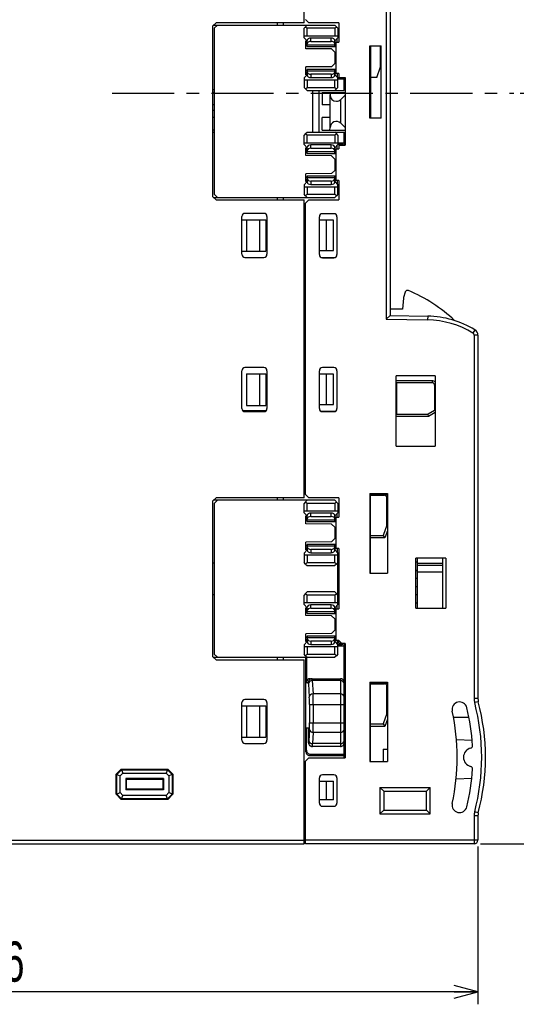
# Model space of a CAD drawing. Extents: x 0 to 240, y 0 to 169.
# Tile 21 of 26: x 160 to 200, y 0 to 78. Entities that reach past the tile are written whole.
import ezdxf

# ---------------------------------------------------------------- set-up
doc = ezdxf.new("R2010")
doc.units = 0
doc.header["$LTSCALE"] = 13.1923
doc.header["$MEASUREMENT"] = 0
doc.linetypes.add('CENTER', pattern=[0.6, 0.375, -0.075, 0.075, -0.075])
doc.layers.get('0').update_dxf_attribs({"linetype": 'CONTINUOUS'})
doc.layers.add('DEFAULT_1', color=7, linetype='CENTER')
doc.styles.add('TEXTSTYLE_2', font='txt', dxfattribs={"width": 0.7})
doc.dimstyles.new('DIMSTYLE_1', dxfattribs={"dimtxt": 3.2, "dimasz": 1.9, "dimexe": 1, "dimexo": 0.5, "dimgap": 0.8, "dimtad": 1, "dimdec": 3, "dimtxsty": 'TEXTSTYLE_2', "dimblk": 'OPEN', "dimblk1": 'OPEN', "dimblk2": 'OPEN', "dimcen": 0.09, "dimazin": 3, "dimtp": 0.001969, "dimtm": 0.001969, "dimtfac": 1, "dimtdec": 3, "dimtofl": 0, "dimtmove": 0, "dimatfit": 3, "dimtolj": 1})

# ---------------------------------------------------------------- blocks, each defined once
blk = doc.blocks.new('_OPEN')
at = {"color": 0, "linetype": 'BYBLOCK'}
for p, q in [((0, 0), (-1, 0.263)), ((-1, -0.263), (0, 0)), ((-1, 0), (0, 0))]:
    blk.add_line(p, q, dxfattribs=at)
blk = doc.blocks.new('*D1')
at = {"color": 2, "linetype": 'CONTINUOUS'}
for p, q in [((197.156, 132.26), (238.06, 132.26)), ((238.06, 132.26), (239.86, 132.26)), ((238.86, 132.26), (238.86, 72.509)), ((238.86, 12.758), (238.86, 72.509)), ((197.156, 12.758), (238.06, 12.758)), ((238.06, 12.758), (239.86, 12.758))]:
    blk.add_line(p, q, dxfattribs=at)
at = {"color": 2, "linetype": 'CONTINUOUS', "xscale": 1.9, "yscale": 1.9, "zscale": 1.9}
for p, rotation in [((238.86, 132.26), 90), ((238.86, 12.758), 270)]:
    blk.add_blockref('_OPEN', p, dxfattribs=dict(at, rotation=rotation))
at = {"color": 2, "linetype": 'CONTINUOUS', "insert": (234.86, 72.495), "char_height": 3.2, "width": 6.72, "attachment_point": 2, "rotation": 90, "style": 'TEXTSTYLE_2'}
blk.add_mtext('120', dxfattribs=at)
blk = doc.blocks.new('*D2')
at = {"color": 2, "linetype": 'CONTINUOUS'}
for p, q in [((121.404, 18.049), (121.404, 1.799)), ((196.956, 12.559), (196.956, 1.799)), ((121.404, 1.799), (121.404, -0.001)), ((196.956, 1.799), (196.956, -0.001)), ((121.404, 0.999), (159.18, 0.999)), ((196.956, 0.999), (159.18, 0.999))]:
    blk.add_line(p, q, dxfattribs=at)
at = {"color": 2, "linetype": 'CONTINUOUS', "xscale": 1.9, "yscale": 1.9, "zscale": 1.9, "rotation": 180}
blk.add_blockref('_OPEN', (121.404, 0.999), dxfattribs=at)
at = {"color": 2, "linetype": 'CONTINUOUS', "xscale": 1.9, "yscale": 1.9, "zscale": 1.9}
blk.add_blockref('_OPEN', (196.956, 0.999), dxfattribs=at)
at = {"color": 2, "linetype": 'CONTINUOUS', "insert": (159.18, 4.999), "char_height": 3.2, "width": 4.48, "attachment_point": 2, "style": 'TEXTSTYLE_2'}
blk.add_mtext('76', dxfattribs=at)
blk = doc.blocks.new('*D6')
at = {"color": 2, "linetype": 'CONTINUOUS'}
for p, q in [((200.322, 72.51), (224.809, 72.51)), ((224.809, 72.51), (226.609, 72.51)), ((225.609, 72.51), (225.609, 42.634)), ((225.609, 12.758), (225.609, 42.634)), ((197.156, 12.758), (224.809, 12.758)), ((224.809, 12.758), (226.609, 12.758))]:
    blk.add_line(p, q, dxfattribs=at)
at = {"color": 2, "linetype": 'CONTINUOUS', "xscale": 1.9, "yscale": 1.9, "zscale": 1.9}
for p, rotation in [((225.609, 72.51), 90), ((225.609, 12.758), 270)]:
    blk.add_blockref('_OPEN', p, dxfattribs=dict(at, rotation=rotation))
at = {"color": 2, "linetype": 'CONTINUOUS', "insert": (221.609, 42.911), "char_height": 3.2, "width": 4.48, "attachment_point": 2, "rotation": 90, "style": 'TEXTSTYLE_2'}
blk.add_mtext('60', dxfattribs=at)

msp = doc.modelspace()

# ---------------------------------------------------------------- linework, layer by layer
at = {"color": 7, "linetype": 'CONTINUOUS'}
for p, q in [((189.6557, 90.5048), (189.6557, 54.5144)), ((189.9554, 90.2099), (189.9554, 54.8093)), ((183.1054, 78.1095), (183.1054, 87.5599)), ((183.2304, 78.3597), (183.4806, 78.1095)), ((175.855, 77.8598), (176.1052, 78.1095)), ((175.855, 64.2593), (175.855, 77.8598)), ((175.9053, 77.9094), (185.5552, 77.9094)), ((176.2051, 77.9094), (175.9553, 77.6596)), ((175.9553, 77.6596), (175.9553, 64.4595)), ((183.1054, 78.1095), (176.1052, 78.1095)), ((180.9553, 78.1095), (180.9553, 77.9094)), ((181.4555, 78.1095), (181.4555, 77.9094)), ((183.1054, 77.6596), (183.3551, 77.9094)), ((183.1054, 76.9096), (183.1054, 77.6596)), ((183.2304, 77.7847), (183.3551, 77.6596)), ((185.5552, 77.6596), (183.3551, 77.6596)), ((183.3551, 77.0598), (183.3551, 77.6596)), ((185.8804, 78.1095), (183.4806, 78.1095)), ((185.6806, 77.7847), (185.5552, 77.9094)), ((185.5552, 77.6596), (185.6806, 77.7847)), ((185.5552, 77.6596), (185.5552, 77.0598)), ((185.8053, 77.6596), (185.6806, 77.7847)), ((185.8053, 77.6596), (185.8053, 76.9096)), ((185.8804, 78.1095), (185.8804, 76.5595)), ((183.1054, 77.0598), (185.8053, 77.0598)), ((183.3551, 76.6594), (183.1054, 76.9096)), ((185.2555, 76.8848), (183.6556, 76.8848)), ((183.6556, 76.6167), (183.6556, 76.8848)), ((185.2555, 76.6167), (185.2555, 76.8848)), ((185.8053, 76.9096), (185.5552, 76.6594)), ((185.7554, 76.5595), (185.7554, 76.8596)), ((185.8804, 77.0095), (185.8053, 77.0095)), ((185.8804, 76.9096), (185.8053, 76.9096)), ((183.3551, 76.6594), (183.2552, 76.6594)), ((183.2552, 76.0362), (183.2552, 76.6594)), ((183.3551, 76.5595), (183.2552, 76.5595)), ((183.2552, 76.4831), (183.3551, 76.4838)), ((183.3551, 76.2836), (183.2552, 76.2595)), ((185.2965, 76.0183), (183.2552, 76.0362)), ((183.3538, 76.2832), (183.3538, 76.3907)), ((183.3551, 76.2075), (183.3551, 76.6918)), ((183.3551, 76.3597), (185.5552, 76.3597)), ((183.3551, 76.2075), (185.6303, 76.2075)), ((183.6556, 76.6167), (185.2555, 76.6167)), ((185.2965, 76.0183), (185.5552, 75.7596)), ((185.5552, 76.2075), (185.5552, 76.6918)), ((185.6303, 76.5575), (185.5552, 76.5575)), ((185.5642, 76.5595), (185.5642, 76.6684)), ((185.5642, 76.5595), (185.8804, 76.5595)), ((185.6303, 76.5595), (185.6303, 74.0598)), ((188.3554, 76.2595), (189.2553, 76.2595)), ((188.3554, 70.5095), (188.3554, 76.2595)), ((188.4054, 76.2595), (188.4054, 70.5095)), ((189.2054, 74.5837), (189.2054, 76.2595)), ((189.2553, 70.5095), (189.2553, 76.2595)), ((185.5552, 75.7596), (185.5552, 74.8597)), ((185.5552, 75.7093), (185.6303, 75.7093)), ((185.2965, 74.6006), (183.2552, 74.5827)), ((183.2552, 73.9595), (183.2552, 74.5827)), ((185.5552, 74.8597), (185.2965, 74.6006)), ((185.5552, 74.9093), (185.6303, 74.9093)), ((188.9053, 73.7593), (189.2054, 74.5837)), ((183.3551, 73.9595), (183.1054, 73.7097)), ((183.1054, 73.7097), (183.1054, 72.9593)), ((183.2552, 74.3595), (183.3551, 74.3353)), ((183.2552, 74.1362), (183.3551, 74.1352)), ((183.2552, 74.0598), (183.3551, 74.0598)), ((183.3551, 73.9595), (183.2552, 73.9595)), ((183.3538, 74.2286), (183.3538, 74.3361)), ((183.3551, 74.4118), (185.6303, 74.4118)), ((183.3551, 74.4118), (183.3551, 73.9271)), ((185.5552, 74.2596), (183.3551, 74.2596)), ((185.2555, 74.0026), (183.6556, 74.0026)), ((183.6556, 74.0026), (183.6556, 73.7345)), ((183.6556, 73.7345), (185.2555, 73.7345)), ((185.2555, 74.0026), (185.2555, 73.7345)), ((185.5552, 73.9271), (185.5552, 74.4118)), ((185.5552, 74.0618), (185.6303, 74.0618)), ((185.5552, 73.9595), (185.8053, 73.7097)), ((185.6296, 74.0598), (185.5642, 74.0598)), ((185.5642, 74.0598), (185.5642, 73.9509)), ((185.8804, 74.0598), (185.6303, 74.0598)), ((185.7554, 74.0598), (185.7554, 73.7593)), ((186.1554, 73.7097), (185.8053, 73.7097)), ((185.8053, 72.9593), (185.8053, 73.7097)), ((185.8804, 74.0598), (185.8804, 73.7593)), ((185.8804, 73.7593), (186.3803, 73.7593)), ((186.1554, 73.7593), (186.1554, 73.7097)), ((186.3056, 72.7093), (186.3056, 73.7593)), ((186.3803, 73.7593), (186.3803, 68.3594)), ((188.9053, 73.7593), (188.4054, 73.7593)), ((183.1054, 73.5595), (185.8053, 73.5595)), ((183.2304, 72.8346), (183.1054, 72.9593)), ((183.2304, 72.8346), (183.3551, 72.9593)), ((183.3551, 73.5595), (183.3551, 72.9593)), ((183.3551, 72.9593), (185.5552, 72.9593)), ((185.5552, 72.9593), (185.5552, 73.5595)), ((185.5552, 72.9593), (185.6806, 72.8346)), ((185.8053, 72.9593), (185.6806, 72.8346)), ((186.3056, 73.6095), (185.8053, 73.6095)), ((175.9553, 72.7595), (175.855, 72.7595)), ((175.9553, 72.5597), (175.855, 72.5597)), ((183.2304, 72.8346), (183.3551, 72.7093)), ((183.3551, 72.7093), (186.3056, 72.7093)), ((183.8054, 69.4095), (183.8054, 72.7093)), ((184.3053, 69.4095), (184.3053, 72.7093)), ((184.5554, 72.5597), (186.3803, 72.5597)), ((184.5554, 72.5597), (184.5554, 71.5593)), ((185.1587, 72.5597), (185.1804, 72.3595)), ((185.1804, 69.7595), (185.1804, 72.3595)), ((185.6806, 72.8346), (185.5552, 72.7093)), ((186.3803, 72.3523), (186.0341, 72.0057)), ((175.9553, 71.5593), (175.855, 71.5593)), ((185.1804, 71.5593), (184.5554, 71.5593)), ((186.0341, 70.113), (186.0341, 72.0057)), ((175.855, 71.1596), (175.955, 71.1596)), ((175.9553, 70.5595), (175.855, 70.5595)), ((185.1804, 70.5595), (184.5554, 70.5595)), ((184.5554, 69.5597), (184.5554, 70.5595)), ((185.1587, 69.5597), (185.1804, 69.7595)), ((186.3803, 69.7664), (186.0341, 70.113)), ((189.2553, 70.5095), (188.3554, 70.5095)), ((175.9553, 69.5597), (175.855, 69.5597)), ((175.9553, 69.3592), (175.855, 69.3592)), ((183.2304, 69.2844), (183.1054, 69.1594)), ((183.1054, 68.4094), (183.1054, 69.1594)), ((183.2304, 69.2844), (183.3551, 69.4095)), ((183.2304, 69.2844), (183.3551, 69.1594)), ((183.3551, 69.4095), (186.3056, 69.4095)), ((185.5552, 69.1594), (183.3551, 69.1594)), ((183.3551, 68.5592), (183.3551, 69.1594)), ((184.5554, 69.5597), (186.3803, 69.5597)), ((185.6806, 69.2844), (185.5552, 69.4095)), ((185.5552, 69.1594), (185.6806, 69.2844)), ((185.5552, 69.1594), (185.5552, 68.5592)), ((185.8053, 69.1594), (185.6806, 69.2844)), ((185.8053, 69.1594), (185.8053, 68.4094)), ((186.3056, 68.3594), (186.3056, 69.4095)), ((183.1054, 68.5592), (185.8053, 68.5592)), ((183.3551, 68.1596), (183.1054, 68.4094)), ((183.3551, 67.7076), (183.3551, 68.192)), ((185.2555, 68.3846), (183.6556, 68.3846)), ((183.6556, 68.1165), (183.6556, 68.3846)), ((185.2555, 68.1165), (185.2555, 68.3846)), ((185.8053, 68.4094), (185.5552, 68.1596)), ((185.5552, 67.7076), (185.5552, 68.192)), ((185.5642, 68.0593), (185.5642, 68.1678)), ((185.7554, 68.0593), (185.7554, 68.3594)), ((186.3056, 68.5096), (185.8053, 68.5096)), ((186.2053, 68.4094), (185.8053, 68.4094)), ((185.8804, 68.3594), (186.3803, 68.3594)), ((185.8804, 68.3594), (185.8804, 68.0593)), ((186.2053, 68.3594), (186.2053, 68.4094)), ((183.3551, 68.1596), (183.2552, 68.1596)), ((183.2552, 67.536), (183.2552, 68.1596)), ((183.3551, 68.0593), (183.2552, 68.0593)), ((183.2552, 67.9828), (183.3551, 67.9839)), ((183.3551, 67.7834), (183.2552, 67.7592)), ((185.2965, 67.5181), (183.2552, 67.536)), ((183.3538, 67.783), (183.3538, 67.8905)), ((183.3551, 67.8592), (185.5552, 67.8592)), ((183.3551, 67.7076), (185.6303, 67.7076)), ((183.6556, 68.1165), (185.2555, 68.1165)), ((185.2965, 67.5181), (185.5552, 67.2594)), ((185.6303, 68.0572), (185.5552, 68.0572)), ((185.5642, 68.0593), (185.8804, 68.0593)), ((185.6303, 68.0593), (185.6303, 65.5592)), ((185.5552, 67.2594), (185.5552, 66.3592)), ((185.5552, 67.2094), (185.6303, 67.2094)), ((185.2965, 66.1007), (183.2552, 66.0829)), ((183.2552, 65.4593), (183.2552, 66.0829)), ((183.2552, 65.8596), (183.3551, 65.8355)), ((183.3538, 65.7283), (183.3538, 65.8358)), ((183.3551, 65.9113), (185.6303, 65.9113)), ((183.3551, 65.9113), (183.3551, 65.4269)), ((185.5552, 66.3592), (185.2965, 66.1007)), ((185.5552, 66.4094), (185.6303, 66.4094)), ((185.5552, 65.4269), (185.5552, 65.9113)), ((183.3551, 65.4593), (183.1054, 65.2092)), ((183.1054, 65.2092), (183.1054, 64.4595)), ((183.1054, 65.0593), (185.8053, 65.0593)), ((183.2552, 65.636), (183.3551, 65.635)), ((183.2552, 65.5592), (183.3551, 65.5592)), ((183.3551, 65.4593), (183.2552, 65.4593)), ((185.5552, 65.7594), (183.3551, 65.7594)), ((183.3551, 65.0593), (183.3551, 64.4595)), ((185.2555, 65.5023), (183.6556, 65.5023)), ((183.6556, 65.5023), (183.6556, 65.234)), ((183.6556, 65.234), (185.2555, 65.234)), ((185.2555, 65.5023), (185.2555, 65.234)), ((185.5552, 65.5612), (185.6303, 65.5612)), ((185.5552, 65.4593), (185.8053, 65.2092)), ((185.5552, 64.4595), (185.5552, 65.0593)), ((185.6296, 65.5592), (185.5642, 65.5592)), ((185.5642, 65.5592), (185.5642, 65.451)), ((185.8804, 65.5592), (185.6303, 65.5592)), ((185.7554, 65.5592), (185.7554, 65.2595)), ((185.8804, 65.2092), (185.8053, 65.2092)), ((185.8053, 64.4595), (185.8053, 65.2092)), ((185.8804, 65.1092), (185.8053, 65.1092)), ((185.8804, 65.5592), (185.8804, 64.0095)), ((175.855, 64.2593), (176.1052, 64.0095)), ((175.9553, 64.4595), (176.2051, 64.2094)), ((183.2304, 64.3344), (183.1054, 64.4595)), ((183.2304, 64.3344), (183.3551, 64.4595)), ((183.2304, 64.3344), (183.3551, 64.2094)), ((183.3551, 64.4595), (185.5552, 64.4595)), ((185.5552, 64.4595), (185.6806, 64.3344)), ((185.6806, 64.3344), (185.5552, 64.2094)), ((185.8053, 64.4595), (185.6806, 64.3344)), ((175.9053, 64.2094), (185.5552, 64.2094)), ((176.1052, 64.0095), (183.1054, 64.0095)), ((180.9553, 64.2094), (180.9553, 64.0095)), ((181.4555, 64.2094), (181.4555, 64.0095)), ((183.1054, 40.309), (183.1054, 64.0095)), ((183.4806, 64.0095), (183.2304, 63.7594)), ((183.2304, 40.5591), (183.2304, 63.7594)), ((183.4806, 64.0095), (185.8804, 64.0095)), ((178.155, 59.6845), (178.155, 62.6845)), ((179.9052, 62.9343), (178.4051, 62.9343)), ((180.1553, 62.6845), (180.1553, 59.6845)), ((185.4805, 62.9092), (184.5803, 62.9092)), ((178.155, 62.4344), (180.0554, 62.4344)), ((178.5151, 62.4344), (178.5151, 59.9343)), ((179.5545, 62.4344), (179.5545, 59.9343)), ((180.0554, 62.4344), (180.0554, 59.9343)), ((184.3301, 59.6593), (184.3301, 62.6594)), ((185.4453, 62.3841), (184.3301, 62.3841)), ((184.9055, 59.9842), (184.9055, 62.3841)), ((185.4453, 59.9842), (185.4453, 62.3841)), ((185.7302, 62.6594), (185.7302, 59.6593)), ((178.155, 59.9343), (180.0554, 59.9343)), ((184.3301, 59.9842), (185.4453, 59.9842)), ((178.4051, 59.4344), (179.9052, 59.4344)), ((184.4714, 59.4344), (185.5893, 59.4344)), ((184.5803, 59.4093), (185.4805, 59.4093)), ((191.1556, 56.661), (191.0399, 56.2304)), ((191.0323, 56.1877), (190.9558, 55.3092)), ((190.9558, 55.3092), (189.9554, 55.3092)), ((189.955, 54.8089), (189.6557, 54.5144)), ((189.6557, 54.5144), (192.9502, 54.4568)), ((189.9554, 54.8093), (192.9554, 54.7569)), ((192.9554, 54.7569), (192.9502, 54.4568)), ((196.7147, 53.67), (196.5594, 53.4136)), ((196.9556, 53.2428), (196.6555, 53.2428)), ((196.6555, 53.2428), (196.6555, 24.3321)), ((196.9556, 53.2428), (196.9556, 24.3321)), ((178.155, 47.4091), (178.155, 50.4091)), ((179.9052, 50.6589), (178.4051, 50.6589)), ((178.5151, 50.1593), (180.0554, 50.1593)), ((178.5151, 50.1593), (178.5151, 47.6588)), ((179.5545, 50.1593), (179.5545, 47.6588)), ((180.0554, 50.1593), (180.0554, 47.6588)), ((180.1553, 50.4091), (180.1553, 47.4091)), ((184.3301, 47.4091), (184.3301, 50.4091)), ((185.4805, 50.6589), (184.5803, 50.6589)), ((185.7302, 50.4091), (185.7302, 47.4091)), ((185.4453, 50.1342), (184.3301, 50.1342)), ((184.9055, 47.734), (184.9055, 50.1342)), ((185.4453, 47.734), (185.4453, 50.1342)), ((193.5556, 50.0092), (190.4556, 50.0092)), ((190.4556, 44.409), (190.4556, 50.0092)), ((193.3054, 49.6092), (190.4556, 49.6092)), ((190.4556, 49.5089), (190.5052, 49.4593)), ((193.3054, 49.4593), (190.5052, 49.4593)), ((190.5052, 46.9591), (190.5052, 49.4593)), ((193.3054, 49.6092), (193.3054, 49.4593)), ((193.5556, 50.0092), (193.5556, 44.409)), ((193.5552, 49.2591), (193.5053, 49.2591)), ((193.5053, 49.2591), (193.5053, 47.2592)), ((178.2053, 47.2592), (180.1053, 47.2592)), ((178.4051, 47.1593), (179.9052, 47.1593)), ((178.5151, 47.6588), (180.0554, 47.6588)), ((184.3301, 47.734), (185.4453, 47.734)), ((184.4714, 47.1841), (185.5893, 47.1841)), ((184.5803, 47.1593), (185.4805, 47.1593)), ((193.5053, 47.2592), (192.9857, 46.9591)), ((193.026, 46.8093), (193.5556, 47.1145)), ((193.5552, 47.2303), (193.5053, 47.2592)), ((190.4556, 46.9092), (190.5052, 46.9588)), ((190.4556, 46.8093), (193.026, 46.8093)), ((190.5052, 46.9591), (192.9857, 46.9591)), ((193.026, 46.8093), (192.9857, 46.9588)), ((190.4556, 44.409), (193.5556, 44.409)), ((176.1052, 40.309), (175.855, 40.0589)), ((175.855, 27.6587), (175.855, 40.0589)), ((185.5552, 40.1092), (175.9053, 40.1092)), ((176.2051, 40.1092), (175.9553, 39.859)), ((183.1054, 40.309), (176.1052, 40.309)), ((180.9553, 40.309), (180.9553, 40.1092)), ((181.4555, 40.309), (181.4555, 40.1092)), ((183.2304, 39.9838), (183.1054, 39.859)), ((183.2304, 40.5591), (183.4806, 40.309)), ((183.2304, 39.9838), (183.3551, 40.1092)), ((183.2304, 39.9838), (183.3551, 39.859)), ((185.8804, 40.309), (183.4806, 40.309)), ((185.8053, 39.859), (185.5552, 40.1092)), ((185.5552, 39.859), (185.6806, 39.9838)), ((185.8804, 40.309), (185.8804, 38.759)), ((188.3554, 40.6356), (189.7556, 40.6345)), ((188.3554, 40.6356), (188.3554, 34.3089)), ((188.3554, 40.5591), (189.7556, 40.5591)), ((188.4054, 34.3089), (188.4054, 40.5584)), ((188.4054, 40.5088), (189.5054, 40.5088)), ((189.5054, 40.5088), (189.5054, 40.5584)), ((189.7052, 40.309), (189.7548, 40.309)), ((189.7052, 38.133), (189.7052, 40.309)), ((189.7556, 40.6345), (189.7556, 34.3089)), ((175.9553, 39.859), (175.9553, 27.8589)), ((183.1054, 39.109), (183.1054, 39.859)), ((183.1054, 39.2589), (185.8053, 39.2589)), ((185.5552, 39.859), (183.3551, 39.859)), ((183.3551, 39.2589), (183.3551, 39.859)), ((185.5552, 39.859), (185.5552, 39.2589)), ((185.8053, 39.859), (185.8053, 39.109)), ((185.8804, 39.2089), (185.8053, 39.2089)), ((183.3551, 38.8589), (183.1054, 39.109)), ((183.3551, 38.8589), (183.2552, 38.8589)), ((183.2552, 38.2357), (183.2552, 38.8589)), ((183.3551, 38.759), (183.2552, 38.759)), ((183.2552, 38.6822), (183.3551, 38.6832)), ((183.3551, 38.4831), (183.2552, 38.4589)), ((183.3538, 38.4823), (183.3538, 38.5898)), ((183.3551, 38.4069), (183.3551, 38.8913)), ((183.3551, 38.5588), (185.5552, 38.5588)), ((183.3551, 38.4069), (185.6303, 38.4069)), ((185.2555, 39.0842), (183.6556, 39.0842)), ((183.6556, 38.8158), (183.6556, 39.0842)), ((183.6556, 38.8158), (185.2555, 38.8158)), ((185.2555, 38.8158), (185.2555, 39.0842)), ((185.8053, 39.109), (185.5552, 38.8589)), ((185.5552, 38.4069), (185.5552, 38.8913)), ((185.6303, 38.7569), (185.5552, 38.7569)), ((185.5642, 38.759), (185.5642, 38.8675)), ((185.5642, 38.759), (185.8804, 38.759)), ((185.6303, 38.759), (185.6303, 36.2589)), ((185.7554, 38.759), (185.7554, 39.0591)), ((185.8804, 39.109), (185.8053, 39.109)), ((185.2965, 38.2178), (183.2552, 38.2357)), ((185.2965, 38.2178), (185.5552, 37.9587)), ((185.5552, 37.9587), (185.5552, 37.0588)), ((185.5552, 37.9091), (185.6303, 37.9091)), ((189.7052, 38.133), (189.4055, 37.309)), ((189.7556, 37.6858), (189.5454, 37.1091)), ((189.7059, 38.133), (189.7548, 38.1244)), ((185.5552, 37.0588), (185.2965, 36.8001)), ((185.5552, 37.1091), (185.6303, 37.1091)), ((188.3554, 37.0089), (188.4054, 37.0099)), ((188.4054, 37.309), (189.4055, 37.309)), ((189.5454, 37.1091), (188.4054, 37.1091)), ((189.4055, 37.309), (189.5454, 37.1091)), ((183.3551, 36.159), (183.1054, 35.9088)), ((185.2965, 36.8001), (183.2552, 36.7825)), ((183.2552, 36.159), (183.2552, 36.7825)), ((183.2552, 36.5589), (183.3551, 36.5352)), ((183.2552, 36.3353), (183.3551, 36.3346)), ((183.2552, 36.2589), (183.3551, 36.2589)), ((183.3551, 36.159), (183.2552, 36.159)), ((183.3538, 36.4277), (183.3538, 36.5352)), ((183.3551, 36.6109), (185.6303, 36.6109)), ((183.3551, 36.6109), (183.3551, 36.1266)), ((185.5552, 36.4587), (183.3551, 36.4587)), ((185.2555, 36.2017), (183.6556, 36.2017)), ((183.6556, 36.2017), (183.6556, 35.9336)), ((185.2555, 36.2017), (185.2555, 35.9336)), ((185.5552, 36.1266), (185.5552, 36.6109)), ((185.5552, 36.2609), (185.6303, 36.2609)), ((185.5552, 36.159), (185.8053, 35.9088)), ((185.6296, 36.2589), (185.5642, 36.2589)), ((185.5642, 36.2589), (185.5642, 36.1503)), ((185.8804, 36.2589), (185.6303, 36.2589)), ((185.7554, 36.2589), (185.7554, 35.9591)), ((185.8804, 36.2589), (185.8804, 31.4591)), ((183.1054, 35.9088), (183.1054, 35.1588)), ((183.1054, 35.759), (185.8053, 35.759)), ((183.3551, 35.759), (183.3551, 35.1588)), ((183.6556, 35.9336), (185.2555, 35.9336)), ((185.5552, 35.1588), (185.5552, 35.759)), ((185.8804, 35.9088), (185.8053, 35.9088)), ((185.8053, 31.8087), (185.8053, 35.9088)), ((185.8804, 35.8089), (185.8053, 35.8089)), ((194.4055, 35.5088), (192.0052, 35.5088)), ((192.0052, 31.5087), (192.0052, 35.5088)), ((192.1554, 31.5087), (192.1554, 35.5088)), ((194.1557, 31.5087), (194.1557, 35.5088)), ((194.4055, 35.5088), (194.4055, 31.5087)), ((175.9553, 35.1089), (175.855, 35.1089)), ((183.2304, 35.0337), (183.1054, 35.1588)), ((183.2304, 35.0337), (183.3551, 35.1588)), ((183.2304, 35.0337), (183.3551, 34.909)), ((183.3551, 35.1588), (185.5552, 35.1588)), ((183.3551, 34.909), (185.5552, 34.909)), ((185.5552, 35.1588), (185.6806, 35.0337)), ((185.6806, 35.0337), (185.5552, 34.909)), ((185.8053, 35.1588), (185.6806, 35.0337)), ((185.8804, 34.805), (185.8053, 34.8043)), ((192.1554, 35.0916), (194.1557, 35.0916)), ((192.1554, 34.9504), (194.1557, 34.9504)), ((188.3554, 34.3089), (189.7556, 34.3089)), ((192.1554, 34.4088), (194.1557, 34.4088)), ((185.8804, 32.9126), (185.8053, 32.9133)), ((175.855, 32.6091), (175.9553, 32.6091)), ((183.2304, 32.6838), (183.1054, 32.5588)), ((183.1054, 31.8087), (183.1054, 32.5588)), ((183.2304, 32.6838), (183.3551, 32.8089)), ((183.2304, 32.6838), (183.3551, 32.5588)), ((185.5552, 32.8089), (183.3551, 32.8089)), ((185.5552, 32.5588), (183.3551, 32.5588)), ((183.3551, 31.9586), (183.3551, 32.5588)), ((185.6806, 32.6838), (185.5552, 32.8089)), ((185.5552, 32.5588), (185.6806, 32.6838)), ((185.5552, 32.5588), (185.5552, 31.9586)), ((185.8053, 32.5588), (185.6806, 32.6838)), ((183.1054, 31.9586), (185.8053, 31.9586)), ((183.3551, 31.559), (183.1054, 31.8087)), ((183.3551, 31.559), (183.2552, 31.559)), ((183.2552, 30.9354), (183.2552, 31.559)), ((183.3551, 31.4591), (183.2552, 31.4591)), ((183.2552, 31.3823), (183.3551, 31.3833)), ((183.3551, 31.107), (183.3551, 31.5914)), ((185.2555, 31.7843), (183.6556, 31.7843)), ((183.6556, 31.5159), (183.6556, 31.7843)), ((183.6556, 31.5159), (185.2555, 31.5159)), ((185.2555, 31.5159), (185.2555, 31.7843)), ((185.8053, 31.8087), (185.5552, 31.559)), ((185.5552, 31.107), (185.5552, 31.5914)), ((185.6303, 31.4567), (185.5552, 31.4567)), ((185.5642, 31.4591), (185.5642, 31.5673)), ((185.5642, 31.4591), (185.8804, 31.4591)), ((185.6303, 31.4591), (185.6303, 28.9586)), ((185.7554, 31.4591), (185.7554, 31.7588)), ((185.8804, 31.909), (185.8053, 31.909)), ((185.8804, 31.8087), (185.8053, 31.8087)), ((192.0052, 31.5087), (194.4055, 31.5087)), ((183.3551, 31.1828), (183.2552, 31.1587)), ((185.2965, 30.9175), (183.2552, 30.9354)), ((183.3538, 31.1824), (183.3538, 31.2899)), ((183.3551, 31.2586), (185.5552, 31.2586)), ((183.3551, 31.107), (185.6303, 31.107)), ((185.2965, 30.9175), (185.5552, 30.6588)), ((185.5552, 30.6588), (185.5552, 29.7585)), ((185.5552, 30.6088), (185.6303, 30.6088)), ((185.5552, 29.8088), (185.6303, 29.8088)), ((185.2965, 29.5002), (183.2552, 29.4822)), ((183.2552, 28.8587), (183.2552, 29.4822)), ((183.2552, 29.259), (183.3551, 29.2349)), ((183.2552, 29.0354), (183.3551, 29.0344)), ((183.3538, 29.1277), (183.3538, 29.2352)), ((183.3551, 29.3107), (185.6303, 29.3107)), ((183.3551, 29.3107), (183.3551, 28.8263)), ((185.5552, 29.1587), (183.3551, 29.1587)), ((185.5552, 29.7585), (185.2965, 29.5002)), ((185.5552, 28.8263), (185.5552, 29.3107)), ((183.3551, 28.8587), (183.1054, 28.6085)), ((183.1054, 28.6085), (183.1054, 27.8589)), ((183.1054, 28.4587), (185.8053, 28.4587)), ((183.2552, 28.9586), (183.3551, 28.9586)), ((183.3551, 28.8587), (183.2552, 28.8587)), ((183.3551, 28.4587), (183.3551, 27.8589)), ((185.2555, 28.9017), (183.6556, 28.9017)), ((183.6556, 28.9017), (183.6556, 28.6334)), ((183.6556, 28.6334), (185.2555, 28.6334)), ((185.2555, 28.9017), (185.2555, 28.6334)), ((185.5552, 28.9607), (185.6303, 28.9607)), ((185.5552, 28.8587), (185.8053, 28.6085)), ((185.5552, 27.8589), (185.5552, 28.4587)), ((185.6296, 28.9586), (185.5642, 28.9586)), ((185.5642, 28.9586), (185.5642, 28.8504)), ((185.8804, 28.9586), (185.6303, 28.9586)), ((185.7554, 28.9586), (185.7554, 28.6588)), ((186.1554, 28.6085), (185.8053, 28.6085)), ((185.8053, 27.8589), (185.8053, 28.6085)), ((186.3056, 28.5086), (185.8053, 28.5086)), ((185.8804, 28.7088), (185.8804, 28.9607)), ((186.1306, 28.7088), (185.8804, 28.9586)), ((186.3803, 28.7088), (185.8804, 28.7088)), ((186.1554, 28.7088), (186.1554, 28.6085)), ((186.3056, 19.6084), (186.3056, 28.7088)), ((186.3803, 28.7088), (186.3803, 19.6084)), ((176.1052, 27.409), (175.855, 27.6587)), ((175.9053, 27.6088), (183.3055, 27.6088)), ((175.9553, 27.8589), (176.2051, 27.6088)), ((180.9553, 27.6088), (180.9553, 27.409)), ((181.4555, 27.6088), (181.4555, 27.409)), ((183.2304, 27.7338), (183.1054, 27.8589)), ((183.2304, 27.7338), (183.3551, 27.8589)), ((183.2304, 27.7338), (183.3551, 27.6088)), ((183.2615, 20.0997), (183.2615, 27.6088)), ((183.3055, 27.6088), (183.3055, 25.6102)), ((183.3551, 27.8589), (185.5552, 27.8589)), ((183.3551, 27.6088), (185.5552, 27.6088)), ((185.5552, 27.8589), (185.6806, 27.7338)), ((185.6806, 27.7338), (185.5552, 27.6088)), ((185.8053, 27.8589), (185.6806, 27.7338)), ((176.1052, 27.409), (183.1054, 27.409)), ((183.1054, 12.7584), (183.1054, 27.409)), ((183.6056, 25.9089), (186.0051, 25.9089)), ((183.7555, 25.9027), (183.7541, 25.9076)), ((183.7582, 25.8848), (183.7555, 25.9027)), ((183.761, 25.8552), (183.7582, 25.8848)), ((183.7658, 25.7663), (183.761, 25.8552)), ((186.0051, 25.9089), (186.0051, 20.5087)), ((183.3055, 25.6085), (183.453, 25.6085)), ((183.4657, 25.5089), (183.5278, 24.4427)), ((186.0051, 25.7663), (183.7658, 25.7663)), ((183.7658, 25.7663), (183.8278, 24.7)), ((188.3554, 25.6354), (189.7556, 25.634)), ((188.3554, 25.6354), (188.3554, 19.3087)), ((188.3554, 25.5589), (189.7556, 25.5589)), ((188.4054, 19.3087), (188.4054, 25.5582)), ((188.4054, 25.5086), (189.5054, 25.5086)), ((189.5054, 25.5086), (189.5054, 25.5582)), ((189.7052, 25.3088), (189.7548, 25.3088)), ((189.7052, 23.1328), (189.7052, 25.3088)), ((189.7556, 25.634), (189.7556, 19.3087)), ((186.0051, 24.7), (183.8278, 24.7)), ((196.9556, 24.3321), (196.6555, 24.3321)), ((178.155, 21.0086), (178.155, 24.0086)), ((178.155, 23.7585), (180.0554, 23.7585)), ((179.9052, 24.2587), (178.4051, 24.2587)), ((178.5151, 23.7585), (178.5151, 21.2587)), ((179.5545, 23.7585), (179.5545, 21.2587)), ((180.0554, 23.7585), (180.0554, 21.2587)), ((180.1553, 24.0086), (180.1553, 21.0086)), ((183.5398, 23.8425), (186.3056, 23.8425)), ((183.5398, 23.8425), (183.5398, 22.4014)), ((183.8395, 23.8425), (183.8395, 22.4014)), ((196.9879, 24.0796), (196.6975, 24.0038)), ((189.7052, 23.1328), (189.4055, 22.3087)), ((189.7059, 23.1328), (189.7548, 23.1242)), ((196.2521, 22.8086), (195.0142, 22.8086)), ((180.0554, 22.5589), (180.1553, 22.5589)), ((183.3055, 22.0087), (183.4626, 22.0087)), ((183.3055, 20.2089), (183.3055, 22.0087)), ((183.4626, 20.8087), (183.4626, 22.0087)), ((183.5398, 22.4014), (186.3056, 22.4014)), ((188.4054, 22.3087), (189.4055, 22.3087)), ((189.5454, 22.1086), (188.4054, 22.1086)), ((189.4055, 22.3084), (189.5454, 22.1086)), ((189.7556, 22.6857), (189.5454, 22.1086)), ((178.155, 21.2587), (180.0554, 21.2587)), ((183.5308, 21.865), (183.4936, 20.9724)), ((183.8306, 21.6356), (183.7934, 20.7426)), ((186.0051, 21.6356), (183.8306, 21.6356)), ((186.3803, 21.7589), (186.3056, 21.7589)), ((188.4054, 21.7589), (188.3554, 21.7589)), ((178.4051, 20.7584), (179.9052, 20.7584)), ((183.4781, 20.8087), (183.4626, 20.8087)), ((186.0051, 20.5087), (183.7627, 20.5087)), ((186.0051, 20.7426), (183.7934, 20.7426)), ((186.3803, 20.7584), (186.3015, 20.7584)), ((188.4054, 20.7584), (188.3554, 20.7584)), ((195.2478, 21.0685), (196.4991, 21.0244)), ((183.4806, 19.6084), (183.2304, 19.3587)), ((183.2615, 20.0997), (183.3055, 20.2089)), ((183.4806, 19.6084), (186.3803, 19.6084)), ((183.5612, 19.7993), (183.6046, 19.9089)), ((183.5612, 19.7993), (186.3056, 19.7993)), ((183.6046, 19.9089), (186.3056, 19.9089)), ((189.4055, 20.3085), (189.7556, 20.3085)), ((189.4055, 20.3085), (189.4055, 19.3087)), ((183.2304, 12.7584), (183.2304, 19.3587)), ((188.3554, 19.3087), (189.7556, 19.3087)), ((168.5551, 18.7086), (168.1552, 18.3086)), ((168.1552, 18.3086), (168.1944, 18.2924)), ((168.1552, 16.7087), (168.1552, 18.3086)), ((168.5713, 18.6693), (168.1944, 18.2924)), ((168.1944, 18.2924), (168.4717, 18.1773)), ((168.1944, 16.7248), (168.1944, 18.2924)), ((168.6864, 18.392), (168.4717, 18.1773)), ((168.4717, 16.8399), (168.4717, 18.1773)), ((168.5551, 18.7086), (172.2552, 18.7086)), ((168.5551, 18.7086), (168.5713, 18.6693)), ((168.5713, 18.6693), (172.239, 18.6693)), ((168.5713, 18.6693), (168.6864, 18.392)), ((168.6864, 18.392), (172.124, 18.392)), ((172.239, 18.6693), (172.124, 18.392)), ((172.3386, 18.1773), (172.124, 18.392)), ((172.2552, 18.7086), (172.239, 18.6693)), ((172.6159, 18.2924), (172.239, 18.6693)), ((172.6552, 18.3086), (172.2552, 18.7086)), ((172.6159, 18.2924), (172.3386, 18.1773)), ((172.3386, 18.1773), (172.3386, 16.8399)), ((172.6552, 18.3086), (172.6159, 18.2924)), ((172.6159, 18.2924), (172.6159, 16.7248)), ((172.6552, 18.3086), (172.6552, 16.7087)), ((185.4805, 18.2586), (184.5803, 18.2586)), ((171.9076, 17.961), (168.9027, 17.961)), ((168.9551, 17.9086), (168.9027, 17.961)), ((168.9027, 17.961), (168.9027, 17.0563)), ((168.9551, 17.9086), (171.8552, 17.9086)), ((168.9551, 17.1086), (168.9551, 17.9086)), ((171.8552, 17.9086), (171.9076, 17.961)), ((171.8552, 17.9086), (171.8552, 17.1086)), ((171.9076, 17.961), (171.9076, 17.0563)), ((184.3301, 16.0086), (184.3301, 18.0085)), ((184.3301, 17.7584), (185.4453, 17.7584)), ((184.9055, 16.2584), (184.9055, 17.7584)), ((185.4453, 16.2584), (185.4453, 17.7584)), ((185.7302, 18.0085), (185.7302, 16.0086)), ((189.1554, 17.2585), (193.1556, 17.2585)), ((189.1554, 17.2585), (189.4551, 16.9591)), ((189.1554, 17.2585), (189.1554, 15.1587)), ((193.1556, 17.2585), (192.8559, 16.9591)), ((193.1556, 15.1587), (193.1556, 17.2585)), ((195.2202, 17.9479), (196.4712, 17.9916)), ((168.1552, 16.7087), (168.1944, 16.7248)), ((168.5551, 16.3087), (168.1552, 16.7087)), ((168.1944, 16.7248), (168.4717, 16.8399)), ((168.5713, 16.3479), (168.1944, 16.7248)), ((168.6864, 16.6249), (168.4717, 16.8399)), ((168.5713, 16.3479), (168.6864, 16.6249)), ((172.124, 16.6249), (168.6864, 16.6249)), ((168.9551, 17.1086), (168.9027, 17.0563)), ((171.9076, 17.0563), (168.9027, 17.0563)), ((171.8552, 17.1086), (168.9551, 17.1086)), ((171.8552, 17.1086), (171.9076, 17.0563)), ((172.124, 16.6249), (172.3386, 16.8399)), ((172.239, 16.3479), (172.124, 16.6249)), ((172.239, 16.3479), (172.6159, 16.7248)), ((172.2552, 16.3087), (172.6552, 16.7087)), ((172.6159, 16.7248), (172.3386, 16.8399)), ((172.6552, 16.7087), (172.6159, 16.7248)), ((189.4555, 16.9584), (192.8555, 16.9584)), ((189.4555, 16.9584), (189.4555, 15.4584)), ((192.8555, 15.4584), (192.8555, 16.9584)), ((168.5551, 16.3087), (168.5713, 16.3479)), ((172.2552, 16.3087), (168.5551, 16.3087)), ((172.239, 16.3479), (168.5713, 16.3479)), ((172.2552, 16.3087), (172.239, 16.3479)), ((185.4453, 16.2584), (184.3301, 16.2584)), ((184.5803, 15.7585), (185.4805, 15.7585)), ((189.1554, 15.1587), (189.4551, 15.4584)), ((189.1554, 15.1587), (193.1556, 15.1587)), ((189.4555, 15.4584), (192.8555, 15.4584)), ((193.1556, 15.1587), (192.8559, 15.4584)), ((196.9556, 14.9851), (196.6555, 14.9851)), ((196.6555, 14.9851), (196.6555, 12.7584)), ((196.9879, 15.2379), (196.6975, 15.3137)), ((196.9556, 14.9851), (196.9556, 13.0585)), ((183.1054, 14.5585), (183.2304, 14.5585)), ((183.1054, 13.9584), (183.2304, 13.9584)), ((183.1054, 13.8585), (183.1918, 13.8585)), ((183.2201, 13.0585), (183.1918, 13.8585)), ((123.6162, 12.7584), (183.1054, 12.7584)), ((149.1792, 13.0585), (183.1054, 13.0585)), ((196.9556, 13.0585), (183.2201, 13.0585)), ((183.2304, 12.7588), (183.2201, 13.0585)), ((196.6555, 12.7584), (183.2304, 12.7584))]:
    msp.add_line(p, q, dxfattribs=at)
for centre, radius, start, end in [((185.6804, 69.7594), 0.5001, 44.995648, 179.989986), ((179.9053, 62.6843), 0.25, 0.054158, 90.018619), ((184.5801, 62.6592), 0.25, 89.974436, 179.944695), ((185.4807, 62.6597), 0.2495, 359.940526, 90.059475), ((178.4051, 59.6845), 0.2501, 179.99653, 270.00347), ((179.9054, 59.6843), 0.2499, 269.943644, 0.048274), ((184.5804, 59.6595), 0.2503, 180.044627, 269.963455), ((185.4804, 59.659), 0.2498, 270.002696, 0.07009), ((186.6618, 45.4541), 12.2998, 46.697363, 67.210367), ((192.8246, 47.2574), 7.2005, 58.75612, 89.000274), ((192.8246, 47.26), 7.4981, 58.746786, 89.000155), ((196.4565, 53.2429), 0.4991, 359.985975, 58.842243), ((178.4051, 50.4089), 0.25, 89.987695, 179.94761), ((179.9055, 50.4091), 0.2498, 0.007557, 90.06522), ((184.5802, 50.4089), 0.25, 89.981339, 179.945884), ((185.4807, 50.4094), 0.2495, 359.939345, 90.052565), ((193.3053, 49.2588), 0.3504, 44.433925, 89.984288), ((178.4051, 47.4093), 0.25, 180.053754, 270.019033), ((179.9055, 47.4091), 0.2498, 269.928053, 359.991078), ((184.5801, 47.4093), 0.25, 180.055481, 270.025388), ((185.4807, 47.4088), 0.2495, 269.940701, 0.059297), ((189.5053, 40.3088), 0.2, 0.040684, 89.959316), ((191.8014, 33.8889), 0.6742, 58.320191, 72.401176), ((191.8089, 34.5157), 0.6591, 287.332188, 301.723903), ((191.8095, 33.2196), 0.6576, 287.315551, 301.74054), ((191.8059, 31.3062), 0.6661, 58.352064, 72.591846), ((183.6058, 25.6087), 0.3002, 90.027527, 179.710273), ((183.7532, 25.6087), 0.3002, 90.020717, 180.046604), ((186.0053, 25.6087), 0.3003, 359.967046, 90.032952), ((189.5053, 25.3086), 0.2, 0.040684, 89.959315), ((171.9294, 23.9291), 11.6101, 359.572754, 2.535353), ((159.2939, 23.9452), 24.5455, 359.760425, 1.762281), ((178.4054, 24.0084), 0.2503, 90.049806, 179.958277), ((179.9052, 24.0086), 0.2501, 359.996884, 90.003115), ((195.4948, 23.4589), 0.5999, 13.806303, 192.349624), ((180.0531, 19.6584), 16.5025, 3.245704, 13.825943), ((180.0634, 19.6587), 17.1923, 345.360799, 14.639201), ((180.0588, 19.6588), 17.4969, 345.364826, 14.635174), ((178.1218, 19.6587), 17.1839, 347.661944, 12.338056), ((168.8504, 22.3602), 14.6891, 358.068211, 0.160867), ((154.0532, 22.3532), 29.7864, 358.619395, 0.092699), ((179.905, 21.0088), 0.2503, 270.048617, 359.951384), ((183.7625, 20.8085), 0.2999, 179.958898, 270.041101), ((183.7779, 20.8085), 0.2998, 179.944506, 269.988094), ((186.0054, 20.8088), 0.3002, 269.948374, 359.984308), ((196.5559, 19.6586), 0.7501, 103.785392, 256.214608), ((183.5613, 20.0988), 0.2995, 179.820274, 269.849101), ((183.6047, 20.2077), 0.2992, 179.760934, 269.900566), ((184.5804, 18.0083), 0.2503, 90.043444, 179.956558), ((185.4804, 18.0088), 0.2498, 359.928733, 89.990398), ((180.0615, 19.6579), 16.494, 346.171001, 356.755578), ((184.5804, 16.0088), 0.2503, 180.043442, 269.956556), ((185.4804, 16.0083), 0.2498, 270.009602, 0.071267), ((195.4948, 15.8584), 0.5999, 167.627584, 346.216489), ((197.9505, 14.9863), 0.9949, 165.348646, 180.070889), ((196.6555, 13.0585), 0.3001, 270.006332, 359.99367)]:
    msp.add_arc(centre, radius, start, end, dxfattribs=at)
for points in [[(183.6556, 76.8848), (183.4895, 76.8848), (183.3551, 76.7987), (183.3551, 76.6918)], [(185.5552, 76.6918), (185.5552, 76.7987), (185.4209, 76.8848), (185.2555, 76.8848)], [(183.6556, 76.6167), (183.4895, 76.6167), (183.3551, 76.5303), (183.3551, 76.4238)], [(185.5552, 76.4238), (185.5552, 76.5303), (185.4209, 76.6167), (185.2555, 76.6167)], [(185.5638, 76.5595), (185.5607, 76.5602), (185.5573, 76.5589), (185.5552, 76.5564)], [(183.3551, 74.1955), (183.3551, 74.0887), (183.4895, 74.0026), (183.6556, 74.0026)], [(183.3551, 73.9271), (183.3551, 73.8206), (183.4895, 73.7345), (183.6556, 73.7345)], [(185.2555, 74.0026), (185.4209, 74.0026), (185.5552, 74.0887), (185.5552, 74.1955)], [(185.2555, 73.7345), (185.4209, 73.7345), (185.5552, 73.8206), (185.5552, 73.9271)], [(185.5552, 74.0625), (185.5573, 74.0598), (185.5607, 74.0587), (185.5638, 74.0598)], [(183.6556, 68.3846), (183.4895, 68.3846), (183.3551, 68.2981), (183.3551, 68.192)], [(185.5552, 68.192), (185.5552, 68.2981), (185.4209, 68.3846), (185.2555, 68.3846)], [(183.6556, 68.1165), (183.4895, 68.1165), (183.3551, 68.03), (183.3551, 67.9236)], [(185.5552, 67.9236), (185.5552, 68.03), (185.4209, 68.1165), (185.2555, 68.1165)], [(185.5638, 68.059), (185.5607, 68.0604), (185.5573, 68.059), (185.5552, 68.0562)], [(183.3551, 65.6949), (183.3551, 65.5888), (183.4895, 65.5023), (183.6556, 65.5023)], [(183.3551, 65.4269), (183.3551, 65.3204), (183.4895, 65.234), (183.6556, 65.234)], [(185.2555, 65.5023), (185.4209, 65.5023), (185.5552, 65.5888), (185.5552, 65.6949)], [(185.2555, 65.234), (185.4209, 65.234), (185.5552, 65.3204), (185.5552, 65.4269)], [(185.5552, 65.5626), (185.5573, 65.5599), (185.5607, 65.5585), (185.5638, 65.5599)], [(178.4051, 62.9343), (178.2673, 62.9343), (178.155, 62.8224), (178.155, 62.6845)], [(191.0399, 56.2304), (191.0364, 56.2163), (191.0337, 56.2021), (191.0323, 56.1877)], [(196.6555, 53.2428), (196.6555, 53.3123), (196.619, 53.3775), (196.5594, 53.4136)], [(193.5053, 49.2591), (193.5053, 49.3697), (193.416, 49.4593), (193.3054, 49.4593)], [(183.6556, 39.0842), (183.4895, 39.0842), (183.3551, 38.9978), (183.3551, 38.8913)], [(183.6556, 38.8158), (183.4895, 38.8158), (183.3551, 38.7297), (183.3551, 38.6232)], [(185.5552, 38.8913), (185.5552, 38.9978), (185.4209, 39.0842), (185.2555, 39.0842)], [(185.5552, 38.6232), (185.5552, 38.7297), (185.4209, 38.8158), (185.2555, 38.8158)], [(185.5638, 38.7586), (185.5607, 38.7597), (185.5573, 38.7586), (185.5552, 38.7559)], [(183.3551, 36.3946), (183.3551, 36.2881), (183.4895, 36.2017), (183.6556, 36.2017)], [(183.3551, 36.1266), (183.3551, 36.0198), (183.4895, 35.9336), (183.6556, 35.9336)], [(185.2555, 36.2017), (185.4209, 36.2017), (185.5552, 36.2881), (185.5552, 36.3946)], [(185.2555, 35.9336), (185.4209, 35.9336), (185.5552, 36.0198), (185.5552, 36.1266)], [(185.5552, 36.262), (185.5573, 36.2595), (185.5607, 36.2582), (185.5638, 36.2592)], [(192.0052, 35.1812), (192.0583, 35.1978), (192.1086, 35.2212), (192.1554, 35.2498)], [(192.1554, 33.1679), (192.1086, 33.1968), (192.0583, 33.2196), (192.0052, 33.2364)], [(183.6556, 31.7843), (183.4895, 31.7843), (183.3551, 31.6975), (183.3551, 31.5914)], [(183.6556, 31.5159), (183.4895, 31.5159), (183.3551, 31.4294), (183.3551, 31.3233)], [(185.5552, 31.5914), (185.5552, 31.6975), (185.4209, 31.7843), (185.2555, 31.7843)], [(185.5552, 31.3233), (185.5552, 31.4294), (185.4209, 31.5159), (185.2555, 31.5159)], [(185.5638, 31.4584), (185.5607, 31.4598), (185.5573, 31.4584), (185.5552, 31.4556)], [(183.3551, 29.0943), (183.3551, 28.9882), (183.4895, 28.9017), (183.6556, 28.9017)], [(185.2555, 28.9017), (185.4209, 28.9017), (185.5552, 28.9882), (185.5552, 29.0943)], [(183.3551, 28.8263), (183.3551, 28.7198), (183.4895, 28.6334), (183.6556, 28.6334)], [(185.2555, 28.6334), (185.4209, 28.6334), (185.5552, 28.7198), (185.5552, 28.8263)], [(185.5552, 28.962), (185.5573, 28.9593), (185.5607, 28.9579), (185.5638, 28.9593)], [(183.4657, 25.5089), (183.4619, 25.5741), (183.4578, 25.6085), (183.453, 25.6085)], [(183.7658, 25.7663), (183.6018, 25.7636), (183.4688, 25.6492), (183.4657, 25.5089)], [(186.3056, 25.5089), (186.3056, 25.6512), (186.1712, 25.7663), (186.0051, 25.7663)], [(183.8278, 24.7), (183.6642, 24.6976), (183.5308, 24.5832), (183.5278, 24.4427)], [(186.3056, 24.4427), (186.3056, 24.5846), (186.1712, 24.7), (186.0051, 24.7)], [(196.6555, 24.3321), (196.6555, 24.2211), (196.67, 24.1109), (196.6975, 24.0038)], [(196.9556, 24.3321), (196.9556, 24.247), (196.9662, 24.1619), (196.9879, 24.0796)], [(183.5308, 21.865), (183.5346, 21.7403), (183.668, 21.6383), (183.8306, 21.6356)], [(186.0051, 21.6356), (186.1712, 21.6356), (186.3056, 21.7382), (186.3056, 21.865)], [(178.155, 21.0086), (178.155, 20.8708), (178.2673, 20.7584), (178.4051, 20.7584)], [(183.4781, 20.8087), (183.484, 20.8087), (183.4895, 20.8666), (183.4936, 20.9724)], [(183.4936, 20.9724), (183.4974, 20.8473), (183.6307, 20.7453), (183.7934, 20.7426)], [(186.0051, 20.7426), (186.1712, 20.7426), (186.3056, 20.8453), (186.3056, 20.9724)], [(196.3771, 20.3871), (196.4708, 20.4098), (196.5346, 20.4966), (196.5291, 20.5927)], [(196.5291, 18.7244), (196.5346, 18.8209), (196.4708, 18.907), (196.3771, 18.9301)], [(196.6975, 15.3137), (196.67, 15.2062), (196.6555, 15.096), (196.6555, 14.9851)]]:
    msp.add_open_spline(points, degree=3, dxfattribs=at)
for points, knots in [([(185.1804, 72.3595), (185.1804, 72.0832), (185.4043, 71.8597), (185.6806, 71.8597), (185.8129, 71.8597), (185.9404, 71.912), (186.0341, 72.0057)], [0, 0, 0, 0, 1, 1, 1, 2, 2, 2, 2]), ([(191.4261, 56.7937), (191.3245, 56.8364), (191.2073, 56.7885), (191.1643, 56.6865), (191.1608, 56.6783), (191.1577, 56.67), (191.1556, 56.661)], [0, 0, 0, 0, 1, 1, 1, 2, 2, 2, 2]), ([(183.7779, 20.5087), (183.7792, 20.51), (183.7799, 20.5124), (183.7799, 20.5124), (183.7799, 20.5124), (183.7817, 20.5207), (183.7817, 20.5207), (183.7817, 20.5207), (183.7841, 20.5414), (183.7841, 20.5414), (183.7841, 20.5414), (183.7885, 20.611), (183.7885, 20.611), (183.7885, 20.611), (183.7934, 20.7426), (183.7934, 20.7426)], [0, 0, 0, 0, 1, 1, 1, 2, 2, 2, 3, 3, 3, 4, 4, 4, 5, 5, 5, 5])]:
    msp.add_open_spline(points, degree=3, knots=knots, dxfattribs=at)
at = {"layer": 'DEFAULT_1', "color": 2, "linetype": 'CENTER'}
msp.add_line((167.821, 72.5096), (199.8215, 72.5096), dxfattribs=at)

# ---------------------------------------------------------------- dimensions: what is measured, and where the dimension line sits
at = {"color": 2, "linetype": 'CONTINUOUS'}
for base, p1, p2, angle, text, picture, middle in [((238.86, 132.2604), (196.6555, 12.7584), (196.6555, 132.2604), 90, '120', '*D1', (238.86, 72.6349)), ((225.6089, 72.5096), (196.6555, 12.7584), (199.8215, 72.5096), 90, '60', '*D6', (225.6089, 42.9107)), ((121.4044, 0.9986), (196.9556, 13.0585), (121.4044, 18.5494), 180, '76', '*D2', (159.18, 0.9986))]:
    dim = msp.add_linear_dim(base=base, p1=p1, p2=p2, angle=angle, text=text, dimstyle='DIMSTYLE_1', dxfattribs=at)
    dim.commit()
    dim.dimension.update_dxf_attribs({"geometry": picture, "text_midpoint": middle, "dimtype": 160})

doc.saveas('drawing.dxf')
